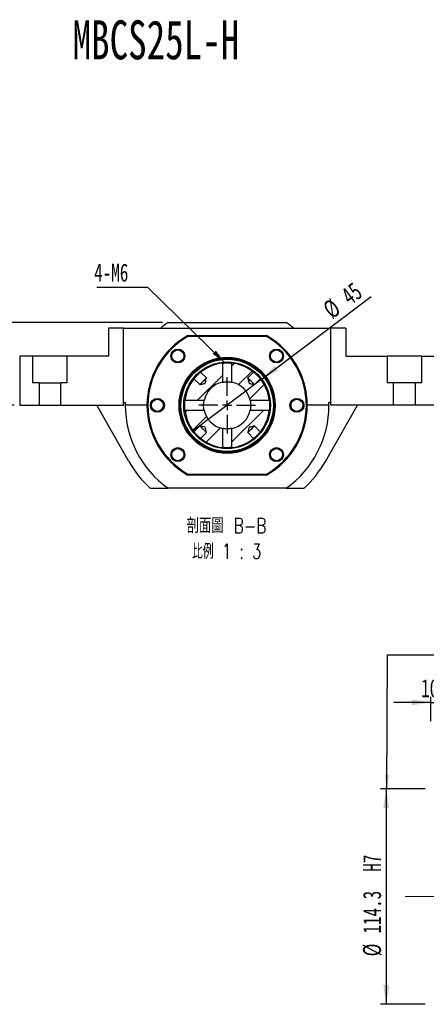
# Model space of a CAD drawing. Header units: millimetres. Extents: x 10 to 329, y 4 to 204.
# Tile 2 of 4: x 119 to 191, y 30 to 204. Entities that reach past the tile are written whole.
import ezdxf

# ---------------------------------------------------------------- set-up
doc = ezdxf.new("R2010")
doc.units = ezdxf.units.MM
doc.linetypes.add('CENTERX2', pattern=[20.32, 12.7, -2.54, 2.54, -2.54])
doc.layers.add('圖層0', color=7, linetype='Continuous')
doc.styles.add('SLDTEXTSTYLE0', font='TXT', dxfattribs={"width": 0.7})
doc.styles.add('SLDTEXTSTYLE1', font='TXT', dxfattribs={"width": 0.7, "bigfont": 'bigfont'})
doc.styles.add('SLDTEXTSTYLE3', font='TXT', dxfattribs={"width": 0.633333})
doc.styles.add('SLDTEXTSTYLE4', font='TXT', dxfattribs={"width": 0.75, "bigfont": 'bigfont'})
doc.styles.add('SLDTEXTSTYLE5', font='TXT', dxfattribs={"width": 0.65625, "bigfont": 'bigfont'})
doc.dimstyles.new('SLDDIMSTYLE1', dxfattribs={"dimtxt": 0.18, "dimasz": 2.5, "dimexe": 0, "dimexo": 0.0625, "dimgap": 0, "dimtad": 0, "dimtih": 1, "dimtoh": 1, "dimdec": 0, "dimrnd": 1e-09, "dimzin": 0, "dimdsep": 46, "dimtxsty": 'Standard', "dimsah": 1, "dimcen": 0.09, "dimadec": 0, "dimazin": 0, "dimtfac": 2.5, "dimtdec": 0, "dimtofl": 0, "dimtmove": 0, "dimatfit": 3, "dimfxl": 1, "dimfrac": 2, "dimtolj": 1, "dimtzin": 0, "dimarcsym": 0})
doc.dimstyles.new('SLDDIMSTYLE2', dxfattribs={"dimtxt": 3.389974, "dimasz": 2.5, "dimexe": 0, "dimexo": 0.0625, "dimgap": 0.847493, "dimtad": 1, "dimlfac": 3, "dimrnd": 1e-09, "dimzin": 12, "dimdsep": 46, "dimtxsty": 'SLDTEXTSTYLE0', "dimsah": 1, "dimcen": 0.09, "dimadec": 0, "dimazin": 3, "dimtfac": 1, "dimtofl": 0, "dimtmove": 0, "dimatfit": 3, "dimfxl": 1, "dimfrac": 2, "dimtolj": 1, "dimtzin": 12, "dimarcsym": 0})
doc.dimstyles.new('SLDDIMSTYLE3', dxfattribs={"dimtxt": 3.389974, "dimasz": 2.5, "dimexe": 0, "dimexo": 0.0625, "dimgap": 0.847493, "dimtad": 1, "dimlfac": 3, "dimrnd": 1e-09, "dimzin": 12, "dimdsep": 46, "dimtxsty": 'SLDTEXTSTYLE0', "dimblk1": 'NONE', "dimsah": 1, "dimcen": 0, "dimadec": 0, "dimazin": 3, "dimtfac": 1, "dimtmove": 0, "dimatfit": 3, "dimldrblk": 'NONE', "dimfxl": 1, "dimfrac": 2, "dimtolj": 1, "dimtzin": 12, "dimarcsym": 0})
doc.dimstyles.new('SLDDIMSTYLE4', dxfattribs={"dimtxt": 3.389974, "dimasz": 2.5, "dimexe": 0, "dimexo": 0.0625, "dimgap": 0.847493, "dimtad": 1, "dimdec": 1, "dimlfac": 3, "dimrnd": 1e-09, "dimzin": 12, "dimdsep": 46, "dimtxsty": 'SLDTEXTSTYLE0', "dimsah": 1, "dimcen": 0.09, "dimadec": 0, "dimazin": 3, "dimtfac": 1, "dimtdec": 1, "dimtofl": 0, "dimtmove": 0, "dimatfit": 3, "dimfxl": 1, "dimfrac": 2, "dimtolj": 1, "dimtzin": 12, "dimarcsym": 0})
doc.dimstyles.new('SLDDIMSTYLE5', dxfattribs={"dimtxt": 3.389974, "dimasz": 2.5, "dimexe": 0, "dimexo": 0.0625, "dimgap": 0.847493, "dimtad": 1, "dimdec": 1, "dimlfac": 3, "dimrnd": 1e-09, "dimzin": 12, "dimdsep": 46, "dimtxsty": 'SLDTEXTSTYLE0', "dimsah": 1, "dimcen": 0.09, "dimadec": 0, "dimazin": 3, "dimtfac": 1, "dimtdec": 1, "dimtmove": 0, "dimatfit": 0, "dimfxl": 1, "dimfrac": 2, "dimtolj": 1, "dimtzin": 12, "dimarcsym": 0})

# ---------------------------------------------------------------- blocks, each defined once
blk = doc.blocks.new('SW_SYMBOL_HOLE_DIAM')
at = {"layer": '圖層0', "color": 0}
blk.add_line((300, 0), (700, 1000), dxfattribs=at)
blk.add_circle((500, 500), 350, dxfattribs=at)
blk = doc.blocks.new('SW_SYMBOL_HOLE_SPOT')
at = {"layer": '圖層0', "color": 0}
for p, q in [((0, 875), (0, 75)), ((1600, 75), (1600, 875)), ((0, 75), (1600, 75))]:
    blk.add_line(p, q, dxfattribs=at)
blk = doc.blocks.new('SW_NOTE_1')
at = {"layer": '圖層0', "color": 0}
blk.add_line((21.87, 0), (0, 0), dxfattribs=at)
at = {"layer": '圖層0', "color": 0, "xscale": 0.003964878, "yscale": 0.003964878, "zscale": 0.003964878}
for name, p in [('SW_SYMBOL_HOLE_DIAM', (5.97, 5.66)), ('SW_SYMBOL_HOLE_SPOT', (0.45, 0.43)), ('SW_SYMBOL_HOLE_DIAM', (7.65, 0.43))]:
    blk.add_blockref(name, p, dxfattribs=at)
at = {"layer": '圖層0', "color": 0, "char_height": 3.175, "attachment_point": 1}
for s, insert, style in [('6 -', (0.45, 9.36), 'SLDTEXTSTYLE3'), ('14\\M+18AD1\\M+190FA', (9.99, 9.36), 'SLDTEXTSTYLE1'), ('20', (11.67, 4.13), 'SLDTEXTSTYLE0')]:
    blk.add_mtext(s, dxfattribs=dict(at, insert=insert, style=style))
blk = doc.blocks.new('_D_9')
at = {"layer": '圖層0', "color": 7}
for p, q in [((144.45, 150.95), (108.22, 150.95)), ((109.22, 136.28), (109.22, 150.95)), ((118.22, 136.28), (108.22, 136.28))]:
    blk.add_line(p, q, dxfattribs=at)
for points in [[(109.22, 150.95), (108.7, 147.56), (109.74, 147.56)], [(109.22, 136.28), (109.74, 139.67), (108.7, 139.67)]]:
    blk.add_solid(points, dxfattribs=at)
at = {"layer": '圖層0', "color": 7, "insert": (105.13, 141.84), "char_height": 3.175, "attachment_point": 1, "rotation": 90, "style": 'SLDTEXTSTYLE0'}
blk.add_mtext('44', dxfattribs=at)
blk = doc.blocks.new('_D_10')
at = {"layer": '圖層0', "color": 7}
for q in [(181.35, 155.54), (149.91, 131.76)]:
    blk.add_line((161.87, 140.81), q, dxfattribs=at)
blk.add_solid([(161.87, 140.81), (164.89, 142.44), (164.26, 143.27)], dxfattribs=at)
at = {"layer": '圖層0', "color": 7, "char_height": 3.175, "attachment_point": 1, "rotation": 37.0969, "style": 'SLDTEXTSTYLE0'}
for s, insert in [('45', (175.72, 156.4)), ('%%c', (172.51, 153.97))]:
    blk.add_mtext(s, dxfattribs=dict(at, insert=insert))
blk = doc.blocks.new('_NONE')
blk = doc.blocks.new('SW_NOTE_2')
at = {"layer": '圖層0', "color": 0, "char_height": 2.6458, "attachment_point": 2}
for s, insert, style in [('\\M+19655\\M+196CA\\M+19AA4 B-B', (8.27, 3.41), 'SLDTEXTSTYLE4'), ('\\M+194E4\\M+197E1 1 : 3', (8.27, -1.12), 'SLDTEXTSTYLE5')]:
    blk.add_mtext(s, dxfattribs=dict(at, insert=insert, style=style))
blk = doc.blocks.new('SW_NOTE_3')
at = {"layer": '圖層0', "color": 0}
blk.add_line((-8.95, 0), (0, 0), dxfattribs=at)
at = {"layer": '圖層0', "color": 0, "insert": (-9.41, 4.15), "char_height": 3.175, "attachment_point": 1, "style": 'SLDTEXTSTYLE0'}
blk.add_mtext('4-M6', dxfattribs=at)
blk = doc.blocks.new('SW_CENTERMARKSYMBOL_8')
at = {"layer": '圖層0', "color": 0}
for p, q in [((0, 1.67), (0, 5)), ((-1.67, 0), (-5, 0)), ((0, 0), (-0.83, 0)), ((0, 0), (0, 0.83)), ((0, 0), (0, -0.83)), ((0, 0), (0.83, 0)), ((1.67, 0), (5, 0)), ((0, -1.67), (0, -5))]:
    blk.add_line(p, q, dxfattribs=at)
blk = doc.blocks.new('_D_11')
at = {"layer": '圖層0', "color": 7}
for p, q in [((190.9, 68.48), (183, 68.48)), ((184, 68.48), (184, 30.38)), ((190.9, 30.38), (183, 30.38))]:
    blk.add_line(p, q, dxfattribs=at)
for points in [[(184, 68.48), (183.48, 65.09), (184.52, 65.09)], [(184, 30.38), (184.52, 33.77), (183.48, 33.77)]]:
    blk.add_solid(points, dxfattribs=at)
at = {"layer": '圖層0', "color": 7, "char_height": 3.175, "attachment_point": 1, "rotation": 90, "style": 'SLDTEXTSTYLE0'}
for s, insert in [('H7', (179.91, 53.81)), ('114.3', (179.91, 42.89)), ('%%c', (179.91, 38.86))]:
    blk.add_mtext(s, dxfattribs=dict(at, insert=insert))
blk = doc.blocks.new('_D_12')
at = {"layer": '圖層0', "color": 7}
for p, q in [((191.9, 83.76), (185.38, 83.76)), ((191.9, 80.43), (191.9, 84.76)), ((191.9, 83.76), (195.3, 83.76)), ((195.3, 69.48), (195.3, 84.76)), ((195.3, 83.76), (201.82, 83.76))]:
    blk.add_line(p, q, dxfattribs=at)
for points in [[(191.9, 83.76), (188.51, 84.28), (188.51, 83.24)], [(195.3, 83.76), (198.69, 83.24), (198.69, 84.28)]]:
    blk.add_solid(points, dxfattribs=at)
at = {"layer": '圖層0', "color": 7, "insert": (190.18, 87.85), "char_height": 3.175, "attachment_point": 1, "style": 'SLDTEXTSTYLE0'}
blk.add_mtext('10.2', dxfattribs=at)

msp = doc.modelspace()

# ---------------------------------------------------------------- hatches: boundary and pattern name
at = {"linetype": 'Continuous', "lineweight": 18}
h = msp.add_hatch(dxfattribs=at)
h.set_pattern_fill('ANSI31', style=0)
edge = h.paths.add_edge_path(flags=0)
edge.add_spline(control_points=[(152.2365, 141.1152), (152.2221, 141.0574), (152.2077, 140.9996), (152.1933, 140.9419), (152.1624, 140.8179), (152.1315, 140.6938), (152.1005, 140.5698), (152.0846, 140.5057), (152.0686, 140.4416), (152.0526, 140.3775), (152.0443, 140.3444), (152.0361, 140.3113), (152.0278, 140.2781), (152.0235, 140.261), (152.0193, 140.2439), (152.015, 140.2268), (152.0128, 140.2179), (152.0106, 140.2091), (152.0084, 140.2002), (152.0072, 140.1957), (152.0061, 140.1911), (152.005, 140.1865), (152.0044, 140.1842), (152.0038, 140.1818), (152.0032, 140.1794), (152.0029, 140.1782), (152.0026, 140.177), (152.0023, 140.1758), (152.0021, 140.1751), (152.0019, 140.1745), (152.0018, 140.1739), (152.0017, 140.1735), (152.0016, 140.1732), (152.0015, 140.1729), (152.0014, 140.1727), (152.0013, 140.1725), (152.0012, 140.1723), (152.0011, 140.1722), (152.0011, 140.1721), (152.0009, 140.172), (152.0008, 140.1719), (152.0006, 140.1718), (152.0005, 140.1718), (151.9997, 140.1715), (151.9988, 140.1713), (151.998, 140.1711), (151.9947, 140.1702), (151.9914, 140.1694), (151.9881, 140.1686), (151.9748, 140.1652), (151.9616, 140.1619), (151.9483, 140.1586), (151.8953, 140.1454), (151.8423, 140.1322), (151.7893, 140.119), (151.5774, 140.0662), (151.3654, 140.0133), (151.1535, 139.9605), (151.1217, 139.9525), (151.0898, 139.9446), (151.058, 139.9367)], knot_values=[0.00166202, 0.00166202, 0.00166202, 0.00166202, 0.00219775, 0.00219775, 0.00219775, 0.00334814, 0.00334814, 0.00334814, 0.00394268, 0.00394268, 0.00394268, 0.00424995, 0.00424995, 0.00424995, 0.00440875, 0.00440875, 0.00440875, 0.00449082, 0.00449082, 0.00449082, 0.00453324, 0.00453324, 0.00453324, 0.00455518, 0.00455518, 0.00455518, 0.00456653, 0.00456653, 0.00456653, 0.00457243, 0.00457243, 0.00457243, 0.00457555, 0.00457555, 0.00457555, 0.00457728, 0.00457728, 0.00457728, 0.00457851, 0.00457851, 0.00457851, 0.0045802, 0.0045802, 0.0045802, 0.00458795, 0.00458795, 0.00458795, 0.00461881, 0.00461881, 0.00461881, 0.00474224, 0.00474224, 0.00474224, 0.00523596, 0.00523596, 0.00523596, 0.00721082, 0.00721082, 0.00721082, 0.00750736, 0.00750736, 0.00750736, 0.00750736], weights=[1, 1, 1, 1, 1, 1, 1, 1, 1, 1, 1, 1, 1, 1, 1, 1, 1, 1, 1, 1, 1, 1, 1, 1, 1, 1, 1, 1, 1, 1, 1, 1, 1, 1, 1, 1, 1, 1, 1, 1, 1, 1, 1, 1, 1, 1, 1, 1, 1, 1, 1, 1, 1, 1, 1, 1, 1, 1, 1, 1, 1], degree=3, periodic=0)
edge.add_line((151.058, 139.9367), (150.0302, 140.9645))
edge.add_arc((155.8899, 136.2833), 7.5, 141.379368, 173.492498)
edge.add_line((148.4382, 137.1333), (151.8109, 137.1333))
edge.add_arc((155.8899, 136.2833), 4.1667, 101.770963, 168.229037, ccw=False)
edge.add_line((155.0399, 140.3623), (155.0399, 143.7349))
edge.add_arc((155.8899, 136.2833), 7.5, 96.507502, 128.620632)
edge.add_line((151.2087, 142.143), (152.2365, 141.1152))
h = msp.add_hatch(dxfattribs=at)
h.set_pattern_fill('ANSI31', style=0)
edge = h.paths.add_edge_path(flags=0)
edge.add_line((161.7496, 140.9645), (160.7218, 139.9367))
edge.add_spline(control_points=[(160.7218, 139.9367), (160.69, 139.9446), (160.6581, 139.9525), (160.6263, 139.9605), (160.4144, 140.0133), (160.2024, 140.0662), (159.9904, 140.119), (159.9375, 140.1322), (159.8845, 140.1454), (159.8315, 140.1586), (159.8182, 140.1619), (159.805, 140.1652), (159.7917, 140.1686), (159.7884, 140.1694), (159.7851, 140.1702), (159.7818, 140.1711), (159.781, 140.1713), (159.7801, 140.1715), (159.7793, 140.1718), (159.7792, 140.1718), (159.779, 140.1719), (159.7788, 140.172), (159.7787, 140.1721), (159.7786, 140.1722), (159.7786, 140.1723), (159.7785, 140.1725), (159.7784, 140.1727), (159.7783, 140.1729), (159.7782, 140.1732), (159.7781, 140.1735), (159.778, 140.1739), (159.7779, 140.1745), (159.7777, 140.1751), (159.7775, 140.1758), (159.7772, 140.177), (159.7769, 140.1782), (159.7766, 140.1794), (159.776, 140.1818), (159.7754, 140.1842), (159.7748, 140.1865), (159.7737, 140.1911), (159.7725, 140.1957), (159.7714, 140.2002), (159.7692, 140.2091), (159.767, 140.2179), (159.7648, 140.2268), (159.7605, 140.2439), (159.7562, 140.261), (159.752, 140.2781), (159.7437, 140.3113), (159.7355, 140.3444), (159.7272, 140.3775), (159.7112, 140.4416), (159.6952, 140.5057), (159.6793, 140.5698), (159.6483, 140.6938), (159.6174, 140.8179), (159.5865, 140.9419), (159.5721, 140.9996), (159.5577, 141.0574), (159.5433, 141.1152)], knot_values=[0.00756879, 0.00756879, 0.00756879, 0.00756879, 0.007864, 0.007864, 0.007864, 0.00982999, 0.00982999, 0.00982999, 0.01032149, 0.01032149, 0.01032149, 0.01044437, 0.01044437, 0.01044437, 0.01047509, 0.01047509, 0.01047509, 0.01048281, 0.01048281, 0.01048281, 0.01048449, 0.01048449, 0.01048449, 0.01048572, 0.01048572, 0.01048572, 0.01048744, 0.01048744, 0.01048744, 0.01049054, 0.01049054, 0.01049054, 0.01049642, 0.01049642, 0.01049642, 0.01050772, 0.01050772, 0.01050772, 0.01052955, 0.01052955, 0.01052955, 0.01057178, 0.01057178, 0.01057178, 0.01065349, 0.01065349, 0.01065349, 0.01081158, 0.01081158, 0.01081158, 0.01111747, 0.01111747, 0.01111747, 0.01170934, 0.01170934, 0.01170934, 0.01285457, 0.01285457, 0.01285457, 0.0133879, 0.0133879, 0.0133879, 0.0133879], weights=[1, 1, 1, 1, 1, 1, 1, 1, 1, 1, 1, 1, 1, 1, 1, 1, 1, 1, 1, 1, 1, 1, 1, 1, 1, 1, 1, 1, 1, 1, 1, 1, 1, 1, 1, 1, 1, 1, 1, 1, 1, 1, 1, 1, 1, 1, 1, 1, 1, 1, 1, 1, 1, 1, 1, 1, 1, 1, 1, 1, 1], degree=3, periodic=0)
edge.add_line((159.5433, 141.1152), (160.5711, 142.143))
edge.add_arc((155.8899, 136.2833), 7.5, 51.379368, 83.492498)
edge.add_line((156.7399, 143.7349), (156.7399, 140.3623))
edge.add_arc((155.8899, 136.2833), 4.1667, 11.770963, 78.229037, ccw=False)
edge.add_line((159.9689, 137.1333), (163.3416, 137.1333))
edge.add_arc((155.8899, 136.2833), 7.5, 6.507502, 38.620632)
h = msp.add_hatch(dxfattribs=at)
h.set_pattern_fill('ANSI31', style=0)
edge = h.paths.add_edge_path(flags=0)
edge.add_spline(control_points=[(151.058, 132.6299), (151.3548, 132.5559), (151.6517, 132.4819), (151.9485, 132.4078), (151.957, 132.4057), (151.9655, 132.4036), (151.974, 132.4015), (151.9784, 132.4004), (151.9828, 132.3993), (151.9872, 132.3982), (151.9895, 132.3976), (151.9918, 132.3971), (151.994, 132.3965), (151.9952, 132.3962), (151.9964, 132.3959), (151.9976, 132.3956), (151.9982, 132.3954), (151.9988, 132.3953), (151.9994, 132.3951), (151.9997, 132.395), (152, 132.3949), (152.0003, 132.3948), (152.0005, 132.3947), (152.0007, 132.3947), (152.0008, 132.3946), (152.001, 132.3945), (152.0011, 132.3944), (152.0011, 132.3943), (152.0013, 132.3941), (152.0013, 132.394), (152.0014, 132.3938), (152.0017, 132.3929), (152.0019, 132.392), (152.0022, 132.3911), (152.0031, 132.3875), (152.004, 132.3839), (152.0049, 132.3803), (152.0085, 132.366), (152.0121, 132.3516), (152.0156, 132.3373), (152.03, 132.2798), (152.0443, 132.2224), (152.0586, 132.1649), (152.1159, 131.9352), (152.1732, 131.7054), (152.2304, 131.4757), (152.2325, 131.4676), (152.2345, 131.4595), (152.2365, 131.4514)], knot_values=[0.00941064, 0.00941064, 0.00941064, 0.00941064, 0.01216402, 0.01216402, 0.01216402, 0.01224288, 0.01224288, 0.01224288, 0.01228364, 0.01228364, 0.01228364, 0.01230472, 0.01230472, 0.01230472, 0.01231563, 0.01231563, 0.01231563, 0.01232131, 0.01232131, 0.01232131, 0.01232431, 0.01232431, 0.01232431, 0.01232598, 0.01232598, 0.01232598, 0.01232721, 0.01232721, 0.01232721, 0.01232899, 0.01232899, 0.01232899, 0.01233738, 0.01233738, 0.01233738, 0.01237083, 0.01237083, 0.01237083, 0.0125046, 0.0125046, 0.0125046, 0.01303969, 0.01303969, 0.01303969, 0.01518005, 0.01518005, 0.01518005, 0.01525558, 0.01525558, 0.01525558, 0.01525558], weights=[1, 1, 1, 1, 1, 1, 1, 1, 1, 1, 1, 1, 1, 1, 1, 1, 1, 1, 1, 1, 1, 1, 1, 1, 1, 1, 1, 1, 1, 1, 1, 1, 1, 1, 1, 1, 1, 1, 1, 1, 1, 1, 1, 1, 1, 1, 1, 1, 1], degree=3, periodic=0)
edge.add_line((152.2365, 131.4514), (151.2087, 130.4235))
edge.add_arc((155.8899, 136.2833), 7.5, 231.379368, 263.492498)
edge.add_line((155.0399, 128.8316), (155.0399, 132.2042))
edge.add_arc((155.8899, 136.2833), 4.1667, 191.770963, 258.229037, ccw=False)
edge.add_line((151.8109, 135.4333), (148.4382, 135.4333))
edge.add_arc((155.8899, 136.2833), 7.5, 186.507502, 218.620632)
edge.add_line((150.0302, 131.6021), (151.058, 132.6299))
h = msp.add_hatch(dxfattribs=at)
h.set_pattern_fill('ANSI31', style=0)
edge = h.paths.add_edge_path(flags=0)
edge.add_line((160.7218, 132.6299), (161.7496, 131.6021))
edge.add_arc((155.8899, 136.2833), 7.5, 321.379368, 353.492498)
edge.add_line((163.3416, 135.4333), (159.9689, 135.4333))
edge.add_arc((155.8899, 136.2833), 4.1667, 281.770963, 348.229037, ccw=False)
edge.add_line((156.7399, 132.2042), (156.7399, 128.8316))
edge.add_arc((155.8899, 136.2833), 7.5, 276.507502, 308.620632)
edge.add_line((160.5711, 130.4235), (159.5433, 131.4514))
edge.add_spline(control_points=[(159.5433, 131.4514), (159.5512, 131.4832), (159.5592, 131.515), (159.5671, 131.5469), (159.6199, 131.7588), (159.6728, 131.9708), (159.7256, 132.1827), (159.7388, 132.2357), (159.752, 132.2887), (159.7653, 132.3417), (159.7686, 132.3549), (159.7719, 132.3682), (159.7752, 132.3814), (159.776, 132.3847), (159.7768, 132.3881), (159.7777, 132.3914), (159.7779, 132.3922), (159.7781, 132.393), (159.7784, 132.3938), (159.7785, 132.394), (159.7785, 132.3942), (159.7787, 132.3943), (159.7787, 132.3944), (159.7789, 132.3945), (159.779, 132.3946), (159.7791, 132.3947), (159.7793, 132.3948), (159.7795, 132.3948), (159.7798, 132.3949), (159.7802, 132.395), (159.7805, 132.3951), (159.7811, 132.3953), (159.7818, 132.3955), (159.7824, 132.3956), (159.7836, 132.3959), (159.7848, 132.3963), (159.7861, 132.3966), (159.7884, 132.3972), (159.7908, 132.3977), (159.7931, 132.3983), (159.7977, 132.3995), (159.8023, 132.4006), (159.8069, 132.4018), (159.8157, 132.404), (159.8246, 132.4062), (159.8334, 132.4084), (159.8505, 132.4127), (159.8677, 132.4169), (159.8848, 132.4212), (159.9179, 132.4294), (159.951, 132.4377), (159.9842, 132.446), (160.0483, 132.4619), (160.1123, 132.4779), (160.1764, 132.4939), (160.3005, 132.5248), (160.4245, 132.5558), (160.5485, 132.5867), (160.6063, 132.6011), (160.664, 132.6155), (160.7218, 132.6299)], knot_values=[0.00756879, 0.00756879, 0.00756879, 0.00756879, 0.007864, 0.007864, 0.007864, 0.00982999, 0.00982999, 0.00982999, 0.01032149, 0.01032149, 0.01032149, 0.01044437, 0.01044437, 0.01044437, 0.01047509, 0.01047509, 0.01047509, 0.01048281, 0.01048281, 0.01048281, 0.01048449, 0.01048449, 0.01048449, 0.01048572, 0.01048572, 0.01048572, 0.01048744, 0.01048744, 0.01048744, 0.01049054, 0.01049054, 0.01049054, 0.01049642, 0.01049642, 0.01049642, 0.01050772, 0.01050772, 0.01050772, 0.01052955, 0.01052955, 0.01052955, 0.01057178, 0.01057178, 0.01057178, 0.01065349, 0.01065349, 0.01065349, 0.01081158, 0.01081158, 0.01081158, 0.01111747, 0.01111747, 0.01111747, 0.01170934, 0.01170934, 0.01170934, 0.01285457, 0.01285457, 0.01285457, 0.0133879, 0.0133879, 0.0133879, 0.0133879], weights=[1, 1, 1, 1, 1, 1, 1, 1, 1, 1, 1, 1, 1, 1, 1, 1, 1, 1, 1, 1, 1, 1, 1, 1, 1, 1, 1, 1, 1, 1, 1, 1, 1, 1, 1, 1, 1, 1, 1, 1, 1, 1, 1, 1, 1, 1, 1, 1, 1, 1, 1, 1, 1, 1, 1, 1, 1, 1, 1, 1, 1], degree=3, periodic=0)

# ---------------------------------------------------------------- linework, layer by layer
at = {"color": 7, "linetype": 'Continuous', "lineweight": 25}
for p, q in [((134.8899, 149.9499), (134.8899, 144.9499)), ((137.5566, 149.9499), (134.8899, 149.9499)), ((137.5566, 136.2833), (137.5566, 149.9499)), ((137.5566, 149.9499), (174.2232, 149.9499)), ((145.4549, 150.9499), (166.3249, 150.9499)), ((174.2232, 136.2833), (174.2232, 149.9499)), ((176.8899, 149.9499), (174.2232, 149.9499)), ((176.8899, 149.9499), (176.8899, 144.9499)), ((148.9197, 148.6166), (148.9637, 148.4499)), ((148.9197, 148.6166), (162.8601, 148.6166)), ((162.8161, 148.4499), (148.9637, 148.4499)), ((162.8161, 148.4499), (162.8601, 148.6166)), ((119.2232, 144.9499), (119.2232, 136.2833)), ((121.5012, 144.9499), (119.2232, 144.9499)), ((121.5012, 144.9499), (121.5012, 140.2833)), ((127.6119, 144.9499), (121.5012, 144.9499)), ((127.6119, 140.2833), (127.6119, 144.9499)), ((134.8899, 144.9499), (127.6119, 144.9499)), ((146.2179, 145.5724), (146.3316, 145.7519)), ((165.1791, 145.9553), (165.373, 145.8323)), ((176.8899, 144.9499), (184.1679, 144.9499)), ((184.1679, 144.9499), (184.1679, 140.2833)), ((190.2786, 144.9499), (184.1679, 144.9499)), ((190.2786, 140.2833), (190.2786, 144.9499)), ((190.2786, 144.9499), (192.5566, 144.9499)), ((155.0399, 143.7349), (155.0399, 140.3623)), ((156.7399, 140.3623), (156.7399, 143.7349)), ((152.2365, 141.1152), (151.2087, 142.143)), ((160.5711, 142.143), (159.5433, 141.1152)), ((122.6413, 140.2833), (121.5012, 140.2833)), ((122.6413, 140.2833), (122.6413, 136.2833)), ((122.6413, 140.2833), (126.4719, 140.2833)), ((127.6119, 140.2833), (126.4719, 140.2833)), ((126.4719, 136.2833), (126.4719, 140.2833)), ((150.0302, 140.9645), (151.058, 139.9367)), ((160.7218, 139.9367), (161.7496, 140.9645)), ((185.3079, 140.2833), (184.1679, 140.2833)), ((185.3079, 136.2833), (185.3079, 140.2833)), ((189.1385, 140.2833), (185.3079, 140.2833)), ((189.1385, 140.2833), (189.1385, 136.2833)), ((190.2786, 140.2833), (189.1385, 140.2833)), ((119.2232, 136.2833), (122.6413, 136.2833)), ((122.6413, 136.2833), (126.4719, 136.2833)), ((126.4719, 136.2833), (137.5566, 136.2833)), ((138.5341, 126.3447), (132.8429, 136.2833)), ((137.5566, 136.7833), (137.8968, 136.7833)), ((141.7232, 136.2833), (137.8899, 136.2833)), ((142.4823, 136.0126), (142.4384, 136.2087)), ((151.8109, 137.1333), (148.4382, 137.1333)), ((163.3416, 137.1333), (159.9689, 137.1333)), ((169.2975, 136.554), (169.3496, 136.3214)), ((173.8899, 136.2833), (170.0566, 136.2833)), ((173.2457, 126.3447), (178.9369, 136.2833)), ((174.2232, 136.7833), (173.883, 136.7833)), ((185.3079, 136.2833), (174.2232, 136.2833)), ((189.1385, 136.2833), (185.3079, 136.2833)), ((192.5566, 136.2833), (189.1385, 136.2833)), ((148.4382, 135.4333), (151.8109, 135.4333)), ((159.9689, 135.4333), (163.3416, 135.4333)), ((151.058, 132.6299), (150.0302, 131.6021)), ((161.7496, 131.6021), (160.7218, 132.6299)), ((151.2087, 130.4235), (152.2365, 131.4514)), ((155.0399, 132.2042), (155.0399, 128.8316)), ((156.7399, 128.8316), (156.7399, 132.2042)), ((159.5433, 131.4514), (160.5711, 130.4235)), ((146.6007, 126.6113), (146.3771, 126.753)), ((165.5619, 126.9941), (165.4296, 126.7854)), ((148.9197, 123.9499), (148.9637, 124.1166)), ((162.8601, 123.9499), (148.9197, 123.9499)), ((148.9637, 124.1166), (162.8161, 124.1166)), ((162.8161, 124.1166), (162.8601, 123.9499)), ((142.2925, 121.6166), (145.4549, 121.6166)), ((166.3249, 121.6166), (145.4549, 121.6166)), ((166.3249, 121.6166), (169.4873, 121.6166))]:
    msp.add_line(p, q, dxfattribs=at)
at = {"color": 7, "linetype": 'Continuous', "lineweight": 25, "flags": 128}
for points in [[(152.2365, 141.1152), (152.2163, 141.095), (152.1574, 141.0361), (152.0638, 140.9424), (151.9418, 140.8204), (151.7997, 140.6783), (151.6473, 140.5259), (151.4948, 140.3735), (151.3528, 140.2314), (151.2307, 140.1094), (151.1371, 140.0157), (151.0782, 139.9568), (151.058, 139.9367)], [(160.7218, 139.9367), (160.7016, 139.9568), (160.6427, 140.0157), (160.549, 140.1094), (160.427, 140.2314), (160.285, 140.3735), (160.1325, 140.5259), (159.9801, 140.6783), (159.838, 140.8204), (159.716, 140.9424), (159.6224, 141.0361), (159.5635, 141.095), (159.5433, 141.1152)], [(151.058, 132.6299), (151.0782, 132.6097), (151.1371, 132.5508), (151.2307, 132.4571), (151.3528, 132.3351), (151.4948, 132.1931), (151.6473, 132.0406), (151.7997, 131.8882), (151.9418, 131.7461), (152.0638, 131.6241), (152.1574, 131.5305), (152.2163, 131.4715), (152.2365, 131.4514)], [(159.5433, 131.4514), (159.5635, 131.4715), (159.6224, 131.5305), (159.716, 131.6241), (159.838, 131.7461), (159.9801, 131.8882), (160.1325, 132.0406), (160.285, 132.1931), (160.427, 132.3351), (160.549, 132.4571), (160.6427, 132.5508), (160.7016, 132.6097), (160.7218, 132.6299)]]:
    msp.add_lwpolyline(points, dxfattribs=at)
at = {"color": 7, "linetype": 'Continuous', "lineweight": 25}
for centre, radius in [((147.1689, 145.0043), 1.2333), ((164.6109, 145.0043), 1.2333), ((147.1689, 145.0043), 1.1333), ((147.1689, 145.0043), 1.0667), ((155.8899, 136.2833), 8.5), ((155.8899, 136.2833), 8.3333), ((164.6109, 145.0043), 1.1333), ((164.6109, 145.0043), 1.0667), ((155.8899, 136.2833), 8.1667), ((155.8899, 136.2833), 7.6667), ((143.5566, 136.2833), 1.2333), ((143.5566, 136.2833), 1.1333), ((143.5566, 136.2833), 1.0667), ((168.2232, 136.2833), 1.2333), ((168.2232, 136.2833), 1.1333), ((168.2232, 136.2833), 1.0667), ((147.1689, 127.5623), 1.2333), ((147.1689, 127.5623), 1.1333), ((147.1689, 127.5623), 1.0667), ((164.6109, 127.5623), 1.2333), ((164.6109, 127.5623), 1.1333), ((164.6109, 127.5623), 1.0667)]:
    msp.add_circle(centre, radius, dxfattribs=at)
for radius, start, end in [(18, 125.430945, 130.601061), (18, 49.398939, 54.569055), (14.1667, 119.472932, 240.527068), (14, 119.651845, 240.348155), (14, 299.651845, 60.348155), (14.1667, 299.472932, 60.527068), (7.5, 96.507502, 128.620632), (7.5, 51.379368, 83.492498), (7.5, 141.379368, 173.492498), (4.1667, 101.770963, 168.229037), (4.1667, 11.770963, 78.229037), (7.5, 6.507502, 38.620632), (18, 178.408246, 180), (18, 180, 234.569055), (18, 305.430945, 0), (18, 0, 1.591754), (7.5, 186.507502, 218.620632), (4.1667, 191.770963, 258.229037), (4.1667, 281.770963, 348.229037), (7.5, 321.379368, 353.492498), (7.5, 231.379368, 263.492498), (7.5, 276.507502, 308.620632), (20, 209.797016, 227.166572), (20, 312.833428, 330.202984)]:
    msp.add_arc((155.8899, 136.2833), radius, start, end, dxfattribs=at)
for points, knots in [([(147.7371, 145.9553), (147.6752, 145.9878), (147.5588, 146.0491), (147.3713, 146.0982), (147.1877, 146.1171), (147.0032, 146.1047), (146.8232, 146.0622), (146.5956, 145.9658), (146.3774, 145.8048), (146.2624, 145.6373), (146.2179, 145.5724)], [0, 0, 0, 0, 0.120508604, 0.226454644, 0.332400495, 0.438346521, 0.544292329, 0.650238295, 0.864438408, 1, 1, 1, 1]), ([(148.1862, 145.497), (148.1188, 145.6029), (148.0008, 145.7881), (147.8162, 145.9051), (147.7371, 145.9553)], [0, 0, 0, 0, 0.571560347, 1, 1, 1, 1]), ([(165.5619, 144.4361), (165.5945, 144.498), (165.6557, 144.6144), (165.7049, 144.8018), (165.7237, 144.9855), (165.7114, 145.1699), (165.6688, 145.3499), (165.5725, 145.5775), (165.4114, 145.7958), (165.244, 145.9107), (165.1791, 145.9553)], [0, 0, 0, 0, 0.120508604, 0.226454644, 0.332400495, 0.438346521, 0.544292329, 0.650238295, 0.864438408, 1, 1, 1, 1]), ([(155.0399, 143.7349), (155.041, 143.7351), (155.0455, 143.7356), (155.11, 143.7429), (155.2766, 143.7591), (155.5135, 143.7754), (155.7929, 143.7845), (156.0826, 143.7826), (156.3505, 143.7704), (156.5654, 143.7535), (156.7116, 143.7383), (156.7305, 143.736), (156.7399, 143.7349)], [0, 0, 0, 0, 0.03585002, 0.14254114, 0.24948163, 0.35702574, 0.46459061, 0.5715628, 0.67825446, 0.78540452, 0.89305098, 1, 1, 1, 1]), ([(165.0562, 143.9683), (165.0693, 143.9722), (165.2042, 144.0129), (165.3894, 144.1779), (165.5107, 144.3595), (165.5619, 144.4361)], [0, 0, 0, 0, 0.05886642, 0.60305775, 1, 1, 1, 1]), ([(150.0302, 140.9645), (150.0328, 140.9678), (150.0394, 140.976), (150.1027, 141.0547), (150.2242, 141.1991), (150.3907, 141.3856), (150.5856, 141.5881), (150.7875, 141.7824), (150.9733, 141.9484), (151.1182, 142.0702), (151.1972, 142.1338), (151.2054, 142.1404), (151.2087, 142.143)], [0, 0, 0, 0, 0.07151261, 0.17820339, 0.28534325, 0.39295764, 0.50033277, 0.60713216, 0.71391237, 0.82125761, 0.92887974, 1, 1, 1, 1]), ([(151.058, 139.9367), (151.0898, 139.9446), (151.3336, 140.0054), (151.6304, 140.079), (151.9085, 140.1489), (151.9781, 140.166), (151.9955, 140.1705), (151.9998, 140.1715), (152.0009, 140.172), (152.0013, 140.1724), (152.0015, 140.173), (152.0018, 140.1742), (152.0024, 140.1763), (152.0035, 140.1806), (152.0055, 140.1887), (152.0095, 140.2045), (152.0171, 140.2351), (152.0318, 140.2942), (152.0603, 140.4085), (152.1155, 140.6297), (152.1768, 140.8756), (152.2221, 141.0574), (152.2365, 141.1152)], [0, 0, 0, 0, 0.05061692, 0.3877124, 0.47198622, 0.49305474, 0.498322, 0.49964465, 0.49993285, 0.50014251, 0.50043811, 0.50097248, 0.50198431, 0.50393085, 0.5076917, 0.51496532, 0.52903795, 0.55626679, 0.60895184, 0.71089335, 0.90814257, 1, 1, 1, 1]), ([(159.5433, 141.1152), (159.5577, 141.0574), (159.603, 140.8756), (159.6643, 140.6297), (159.7195, 140.4085), (159.748, 140.2942), (159.7627, 140.2351), (159.7703, 140.2045), (159.7743, 140.1887), (159.7763, 140.1806), (159.7774, 140.1763), (159.7779, 140.1742), (159.7783, 140.173), (159.7785, 140.1724), (159.7789, 140.172), (159.78, 140.1715), (159.7843, 140.1705), (159.8017, 140.166), (159.8713, 140.1489), (160.1494, 140.079), (160.4462, 140.0054), (160.69, 139.9446), (160.7218, 139.9367)], [0, 0, 0, 0, 0.09185742, 0.28910662, 0.39104812, 0.44373316, 0.470962, 0.48503463, 0.49230824, 0.4960691, 0.49801563, 0.49902747, 0.49956183, 0.49985743, 0.50006709, 0.50035529, 0.50167794, 0.50694521, 0.52801372, 0.61228753, 0.94938297, 1, 1, 1, 1]), ([(160.5711, 142.143), (160.5744, 142.1404), (160.5826, 142.1338), (160.6613, 142.0704), (160.8058, 141.949), (160.9922, 141.7824), (161.1948, 141.5876), (161.389, 141.3856), (161.555, 141.1998), (161.6769, 141.0549), (161.7405, 140.9759), (161.747, 140.9677), (161.7496, 140.9645)], [0, 0, 0, 0, 0.07151261, 0.17820339, 0.28534325, 0.39295764, 0.50033277, 0.60713216, 0.71391237, 0.82125761, 0.92887974, 1, 1, 1, 1]), ([(155.0399, 140.3623), (155.0409, 140.3625), (155.045, 140.3634), (155.1063, 140.3762), (155.2681, 140.4049), (155.5014, 140.4346), (155.7797, 140.4518), (156.0683, 140.4493), (156.335, 140.4285), (156.5539, 140.3981), (156.7004, 140.3707), (156.7391, 140.3625), (156.7399, 140.3623), (156.7399, 140.3623)], [0, 0, 0, 0, 0.03364189, 0.13868789, 0.24448675, 0.35226314, 0.46019684, 0.56625221, 0.6713293, 0.77775009, 0.8858485, 0.99334686, 1, 1, 1, 1]), ([(143.2859, 137.3575), (143.219, 137.3367), (143.0935, 137.2977), (142.9261, 137.2), (142.7829, 137.0834), (142.6612, 136.9443), (142.5641, 136.7869), (142.4713, 136.5578), (142.4308, 136.2896), (142.4679, 136.09), (142.4823, 136.0126)], [0, 0, 0, 0, 0.12050821, 0.22645424, 0.33240002, 0.43834628, 0.54429204, 0.65023799, 0.86443847, 1, 1, 1, 1]), ([(143.9187, 137.3522), (143.7991, 137.3787), (143.5876, 137.4254), (143.3773, 137.3781), (143.2859, 137.3575)], [0, 0, 0, 0, 0.56560217, 1, 1, 1, 1]), ([(148.4382, 135.4333), (148.4381, 135.4344), (148.4376, 135.4389), (148.4302, 135.5034), (148.4141, 135.67), (148.3978, 135.9069), (148.3887, 136.1863), (148.3906, 136.476), (148.4027, 136.7438), (148.4196, 136.9587), (148.4349, 137.105), (148.4371, 137.1239), (148.4382, 137.1333)], [0, 0, 0, 0, 0.03585002, 0.14254114, 0.24948163, 0.35702574, 0.46459061, 0.5715628, 0.67825446, 0.78540452, 0.89305098, 1, 1, 1, 1]), ([(151.8109, 135.4333), (151.8106, 135.4343), (151.8098, 135.4384), (151.797, 135.4997), (151.7682, 135.6615), (151.7386, 135.8948), (151.7213, 136.1731), (151.7239, 136.4617), (151.7446, 136.7284), (151.7751, 136.9472), (151.8024, 137.0938), (151.8107, 137.1325), (151.8108, 137.1332), (151.8109, 137.1333)], [0, 0, 0, 0, 0.03364189, 0.13868789, 0.24448675, 0.35226314, 0.46019684, 0.56625221, 0.6713293, 0.77775009, 0.8858485, 0.99334686, 1, 1, 1, 1]), ([(159.9689, 137.1333), (159.9691, 137.1323), (159.97, 137.1282), (159.9828, 137.0668), (160.0115, 136.905), (160.0412, 136.6717), (160.0585, 136.3935), (160.0559, 136.1048), (160.0352, 135.8382), (160.0047, 135.6193), (159.9774, 135.4728), (159.9691, 135.4341), (159.969, 135.4333), (159.9689, 135.4333)], [0, 0, 0, 0, 0.03364189, 0.13868789, 0.24448675, 0.35226314, 0.46019684, 0.56625221, 0.6713293, 0.77775009, 0.8858485, 0.99334686, 1, 1, 1, 1]), ([(163.3416, 137.1333), (163.3417, 137.1321), (163.3422, 137.1277), (163.3496, 137.0631), (163.3657, 136.8965), (163.382, 136.6597), (163.3911, 136.3802), (163.3892, 136.0906), (163.3771, 135.8227), (163.3602, 135.6078), (163.3449, 135.4616), (163.3427, 135.4427), (163.3416, 135.4333)], [0, 0, 0, 0, 0.03585002, 0.14254114, 0.24948163, 0.35702574, 0.46459061, 0.5715628, 0.67825446, 0.78540452, 0.89305098, 1, 1, 1, 1]), ([(168.4939, 135.209), (168.5608, 135.2298), (168.6863, 135.2688), (168.8537, 135.3666), (168.9969, 135.4831), (169.1186, 135.6223), (169.2157, 135.7796), (169.3085, 136.0087), (169.349, 136.2769), (169.3118, 136.4766), (169.2975, 136.554)], [0, 0, 0, 0, 0.12050821, 0.22645424, 0.33240002, 0.43834628, 0.54429204, 0.65023799, 0.86443847, 1, 1, 1, 1]), ([(167.774, 135.2522), (167.7964, 135.2398), (167.9304, 135.1662), (168.1891, 135.1477), (168.4035, 135.1909), (168.4939, 135.209)], [0, 0, 0, 0, 0.10436133, 0.62224556, 1, 1, 1, 1]), ([(152.2365, 131.4514), (152.2345, 131.4595), (152.1752, 131.6973), (152.1019, 131.9927), (152.0262, 132.2942), (152.0077, 132.3696), (152.0028, 132.3884), (152.0017, 132.3931), (152.0012, 132.3943), (152.0008, 132.3946), (152.0002, 132.3949), (151.9991, 132.3952), (151.997, 132.3957), (151.9929, 132.3968), (151.9851, 132.3987), (151.9699, 132.4025), (151.6602, 132.4797), (151.3548, 132.5559), (151.058, 132.6299)], [0, 0, 0, 0, 0.01289404, 0.37828928, 0.46963803, 0.49247517, 0.49818457, 0.49961746, 0.4999202, 0.50012894, 0.5004152, 0.50092987, 0.50190268, 0.50377357, 0.50738738, 0.51437679, 0.52789907, 1, 1, 1, 1]), ([(160.7218, 132.6299), (160.664, 132.6155), (160.4823, 132.5702), (160.2364, 132.5089), (160.0151, 132.4537), (159.9008, 132.4252), (159.8417, 132.4104), (159.8111, 132.4028), (159.7954, 132.3989), (159.7872, 132.3968), (159.783, 132.3958), (159.7808, 132.3952), (159.7796, 132.3949), (159.779, 132.3946), (159.7786, 132.3943), (159.7781, 132.3932), (159.7771, 132.3889), (159.7726, 132.3715), (159.7555, 132.3019), (159.6857, 132.0238), (159.612, 131.727), (159.5512, 131.4832), (159.5433, 131.4514)], [0, 0, 0, 0, 0.09185753, 0.28910673, 0.39104823, 0.44373328, 0.47096211, 0.48503474, 0.49230835, 0.49606921, 0.49801574, 0.49902758, 0.49956195, 0.49985755, 0.50006721, 0.50035541, 0.50167806, 0.50694532, 0.52801383, 0.61228764, 0.94938309, 1, 1, 1, 1]), ([(151.2087, 130.4235), (151.2054, 130.4262), (151.1972, 130.4327), (151.1185, 130.4961), (150.974, 130.6175), (150.7876, 130.7841), (150.585, 130.979), (150.3908, 131.1809), (150.2248, 131.3667), (150.1029, 131.5116), (150.0393, 131.5906), (150.0328, 131.5988), (150.0302, 131.6021)], [0, 0, 0, 0, 0.07151261, 0.17820339, 0.28534325, 0.39295764, 0.50033277, 0.60713216, 0.71391237, 0.82125761, 0.92887974, 1, 1, 1, 1]), ([(156.7399, 132.2042), (156.7319, 132.2025), (156.7153, 132.199), (156.5819, 132.1732), (156.3751, 132.1426), (156.1307, 132.1211), (155.8681, 132.1141), (155.6065, 132.1233), (155.3541, 132.1491), (155.1609, 132.1798), (155.0554, 132.2009), (155.0444, 132.2033), (155.0399, 132.2042)], [0, 0, 0, 0, 0.09840832, 0.2035978, 0.31065581, 0.4188344, 0.50002387, 0.60591303, 0.71175173, 0.81892199, 0.92709042, 1, 1, 1, 1]), ([(161.7496, 131.6021), (161.747, 131.5988), (161.7404, 131.5905), (161.6771, 131.5119), (161.5556, 131.3674), (161.389, 131.1809), (161.1942, 130.9784), (160.9923, 130.7842), (160.8065, 130.6181), (160.6615, 130.4963), (160.5826, 130.4327), (160.5744, 130.4262), (160.5711, 130.4235)], [0, 0, 0, 0, 0.07151261, 0.17820339, 0.28534325, 0.39295764, 0.50033277, 0.60713216, 0.71391237, 0.82125761, 0.92887974, 1, 1, 1, 1]), ([(156.7399, 128.8316), (156.7305, 128.8305), (156.7118, 128.8283), (156.5665, 128.8131), (156.352, 128.7962), (156.1124, 128.7853), (155.8586, 128.782), (155.6042, 128.787), (155.3502, 128.8016), (155.1577, 128.8186), (155.0548, 128.8299), (155.0441, 128.8311), (155.0399, 128.8316)], [0, 0, 0, 0, 0.10674532, 0.21349339, 0.32083701, 0.42846624, 0.50000155, 0.60693182, 0.7138453, 0.82118549, 0.92881575, 1, 1, 1, 1]), ([(146.2179, 128.1305), (146.1853, 128.0685), (146.1241, 127.9522), (146.0749, 127.7647), (146.0561, 127.581), (146.0684, 127.3966), (146.111, 127.2166), (146.2073, 126.989), (146.3684, 126.7707), (146.5358, 126.6558), (146.6007, 126.6113)], [0, 0, 0, 0, 0.120508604, 0.226454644, 0.332400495, 0.438346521, 0.544292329, 0.650238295, 0.864438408, 1, 1, 1, 1]), ([(146.6621, 128.5689), (146.5614, 128.5045), (146.3815, 128.3895), (146.2679, 128.2097), (146.2179, 128.1305)], [0, 0, 0, 0, 0.5595137, 1, 1, 1, 1]), ([(163.5557, 127.1772), (163.5653, 127.1437), (163.6095, 126.9876), (163.7833, 126.7833), (163.9658, 126.6623), (164.0427, 126.6113)], [0, 0, 0, 0, 0.13682053, 0.63593648, 1, 1, 1, 1]), ([(164.0427, 126.6113), (164.1046, 126.5787), (164.221, 126.5175), (164.4085, 126.4683), (164.5921, 126.4494), (164.7766, 126.4618), (164.9566, 126.5043), (165.1842, 126.6007), (165.4024, 126.7618), (165.5173, 126.9292), (165.5619, 126.9941)], [0, 0, 0, 0, 0.120508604, 0.226454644, 0.332400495, 0.438346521, 0.544292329, 0.650238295, 0.864438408, 1, 1, 1, 1])]:
    msp.add_open_spline(points, degree=3, knots=knots, dxfattribs=at)
at = {"layer": '圖層0', "color": 7}
for p, q in [((184.1056, 68.4764), (184.233, 92.1568)), ((184.233, 92.1568), (223.5205, 92.1568))]:
    msp.add_line(p, q, dxfattribs=at)
at = {"layer": '圖層0', "color": 7, "linetype": 'CENTERX2', "lineweight": 18}
msp.add_line((187.3356, 49.4264), (280.5943, 49.4264), dxfattribs=at)
at = {"layer": '圖層0', "color": 7}
msp.add_solid([(184.1056, 68.4764), (184.5037, 70.9743), (183.7344, 70.9784)], dxfattribs=at)

# ---------------------------------------------------------------- block references
for name, p in [('SW_NOTE_3', (141.7893, 157.184)), ('SW_CENTERMARKSYMBOL_8', (155.8899, 136.2833)), ('SW_NOTE_1', (94.1569, 110.0058))]:
    msp.add_blockref(name, p, dxfattribs=at)
at = {"layer": '圖層0'}
msp.add_blockref('SW_NOTE_2', (147.5016, 112.9179), dxfattribs=at)

# ---------------------------------------------------------------- texts
at = {"layer": '圖層0', "color": 7, "insert": (128.5585, 204.3416), "char_height": 6.87917, "attachment_point": 1, "style": 'SLDTEXTSTYLE0'}
msp.add_mtext('MBCS25L-H', dxfattribs=at)

# ---------------------------------------------------------------- dimensions: what is measured, and where the dimension line sits
at = {"layer": '圖層0', "color": 7}
dim = msp.add_diameter_dim_2p(p1=(149.9078, 131.7595), p2=(161.872, 140.807), dimstyle='SLDDIMSTYLE3', dxfattribs=at)
dim.commit()
dim.dimension.update_dxf_attribs({"geometry": '_D_10', "text_midpoint": (178.2525, 153.1941), "dimtype": 163})
dim = msp.add_linear_dim(base=(109.2232, 150.9499), p1=(119.2232, 136.2833), p2=(145.4549, 150.9499), angle=90, dimstyle='SLDDIMSTYLE2', dxfattribs=at)
dim.commit()
dim.dimension.update_dxf_attribs({"geometry": '_D_9', "text_midpoint": (109.2232, 143.8306), "dimtype": 160})
dim = msp.add_linear_dim(base=(195.3021, 83.7597), p1=(191.9021, 79.4264), p2=(195.3021, 68.4764), dimstyle='SLDDIMSTYLE5', dxfattribs=at)
dim.commit()
dim.dimension.update_dxf_attribs({"geometry": '_D_12', "text_midpoint": (193.657, 83.7597), "dimtype": 160})
dim = msp.add_linear_dim(base=(184.0002, 30.3764), p1=(191.9021, 68.4764), p2=(191.9021, 30.3764), angle=90, text='%%c<>  H7', dimstyle='SLDDIMSTYLE4', dxfattribs=at)
dim.commit()
dim.dimension.update_dxf_attribs({"geometry": '_D_11', "text_midpoint": (184.0002, 48.8736), "dimtype": 160})

# ---------------------------------------------------------------- leaders
msp.add_leader([(155.3918, 143.9337), (141.7893, 157.184)], dimstyle='SLDDIMSTYLE1', dxfattribs=at)

doc.saveas('drawing.dxf')
